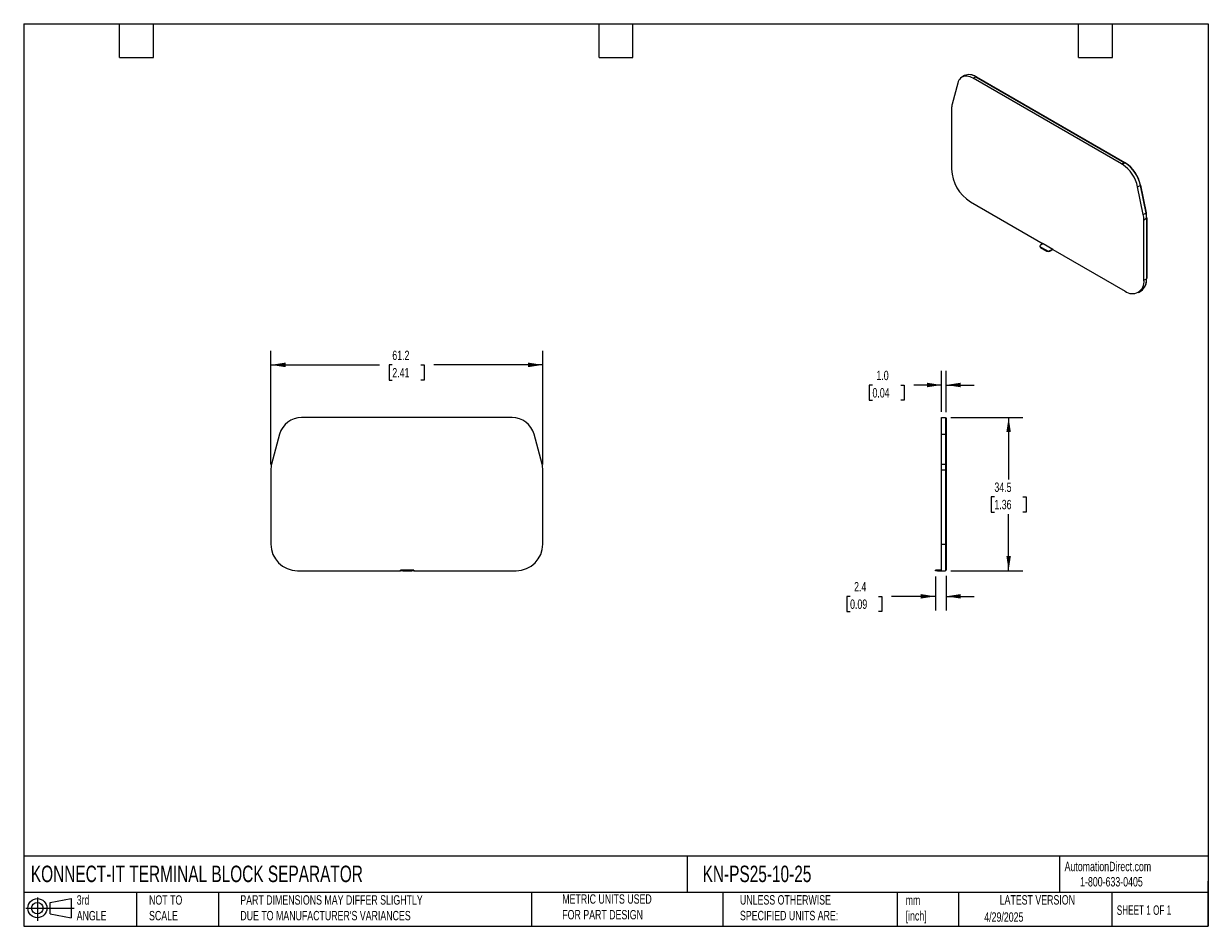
# Model space of a CAD drawing. Header units: millimetres. Extents: x 6 to 273, y 6 to 210.
import ezdxf

# ---------------------------------------------------------------- set-up
doc = ezdxf.new("R2010")
doc.units = ezdxf.units.MM
doc.linetypes.add('SLD-Solid', pattern=[0])
doc.layers.add('DIMENSIONS', color=140, linetype='SLD-Solid', lineweight=25)
doc.layers.add('TEXT', color=140, linetype='SLD-Solid', lineweight=25)
doc.layers.add('SLD-DEFPOINTS', color=7, linetype='Continuous')
doc.styles.add('SLDTEXTSTYLE0', font='TXT', dxfattribs={"width": 0.7})
doc.styles.add('SLDTEXTSTYLE1', font='TXT', dxfattribs={"width": 0.65})
doc.dimstyles.new('SLDDIMSTYLE0', dxfattribs={"dimtxt": 2.158008, "dimasz": 3.302, "dimexe": 0, "dimexo": 0.0625, "dimgap": 0.539502, "dimtad": 0, "dimtih": 1, "dimtoh": 1, "dimrnd": 1e-09, "dimzin": 12, "dimdsep": 46, "dimtxsty": 'SLDTEXTSTYLE0', "dimsah": 1, "dimcen": 0.09, "dimadec": 0, "dimazin": 3, "dimtfac": 1, "dimtofl": 0, "dimtmove": 0, "dimatfit": 3, "dimfxl": 0, "dimfrac": 2, "dimtolj": 1, "dimtzin": 12, "dimarcsym": 0})
doc.dimstyles.new('SLDDIMSTYLE1', dxfattribs={"dimtxt": 2.158008, "dimasz": 3.302, "dimexe": 0, "dimexo": 0.0625, "dimgap": 0.539502, "dimtad": 0, "dimtih": 1, "dimtoh": 1, "dimrnd": 1e-09, "dimzin": 4, "dimdsep": 46, "dimtxsty": 'SLDTEXTSTYLE0', "dimsah": 1, "dimcen": 0.09, "dimadec": 0, "dimazin": 1, "dimtfac": 1, "dimtmove": 0, "dimatfit": 0, "dimfxl": 0, "dimfrac": 2, "dimtolj": 1, "dimtzin": 12, "dimarcsym": 0})
doc.dimstyles.new('SLDDIMSTYLE2', dxfattribs={"dimtxt": 2.158008, "dimasz": 3.302, "dimexe": 0, "dimexo": 0.0625, "dimgap": 0.539502, "dimtad": 0, "dimtih": 1, "dimtoh": 1, "dimrnd": 1e-09, "dimzin": 12, "dimdsep": 46, "dimtxsty": 'SLDTEXTSTYLE0', "dimsah": 1, "dimcen": 0.09, "dimadec": 0, "dimazin": 3, "dimtfac": 1, "dimtmove": 0, "dimatfit": 0, "dimfxl": 0, "dimfrac": 2, "dimtolj": 1, "dimtzin": 12, "dimarcsym": 0})

# ---------------------------------------------------------------- blocks, each defined once
blk = doc.blocks.new('Block11')
at = {"color": 7, "linetype": 'SLD-Solid', "lineweight": 18}
for p, q in [((0, 2.88), (10.87, 2.88)), ((2.59, 5.31), (2.59, 0)), ((5.48, 4.17), (10.18, 5.03)), ((5.48, 1.6), (5.48, 4.17)), ((10.18, 5.03), (10.18, 0.73)), ((5.48, 1.6), (10.18, 0.73))]:
    blk.add_line(p, q, dxfattribs=at)
for radius in [2.15, 1.29]:
    blk.add_circle((2.59, 2.88), radius, dxfattribs=at)
blk = doc.blocks.new('Block12')
at = {"layer": 'SLD-DEFPOINTS'}
blk.add_blockref('Block11', (0, 0), dxfattribs=at)
blk = doc.blocks.new('_D')
at = {"layer": 'DIMENSIONS'}
for p, q in [((61.99, 110.35), (61.99, 135.92)), ((123.22, 110.35), (123.22, 135.92)), ((61.99, 132.74), (86.42, 132.74)), ((89.34, 132.74), (88.62, 132.74)), ((88.62, 132.74), (88.62, 129.31)), ((95.76, 132.74), (96.48, 132.74)), ((96.48, 132.74), (96.48, 129.31)), ((123.22, 132.74), (98.68, 132.74)), ((88.62, 129.31), (89.34, 129.31)), ((96.48, 129.31), (95.76, 129.31))]:
    blk.add_line(p, q, dxfattribs=at)
for points in [[(61.99, 132.74), (65.3, 132.23), (65.3, 133.25)], [(123.22, 132.74), (119.92, 133.25), (119.92, 132.23)]]:
    blk.add_solid(points, dxfattribs=at)
at = {"layer": 'DIMENSIONS', "char_height": 2.117, "attachment_point": 1, "style": 'SLDTEXTSTYLE0'}
for s, insert in [('61.2', (89.34, 135.95)), ('2.41', (89.34, 132.04))]:
    blk.add_mtext(s, dxfattribs=dict(at, insert=insert))
blk = doc.blocks.new('_D_1')
at = {"layer": 'DIMENSIONS'}
for p, q in [((213, 122.18), (213, 131.38)), ((214, 122.08), (214, 131.38)), ((197.44, 128.21), (196.71, 128.21)), ((196.71, 128.21), (196.71, 124.78)), ((203.85, 128.21), (204.57, 128.21)), ((204.57, 128.21), (204.57, 124.78)), ((213, 128.21), (206.77, 128.21)), ((214, 128.21), (220.35, 128.21)), ((196.71, 124.78), (197.44, 124.78)), ((204.57, 124.78), (203.85, 124.78))]:
    blk.add_line(p, q, dxfattribs=at)
for points in [[(213, 128.21), (209.7, 128.72), (209.7, 127.7)], [(214, 128.21), (217.31, 127.7), (217.31, 128.72)]]:
    blk.add_solid(points, dxfattribs=at)
at = {"layer": 'DIMENSIONS', "char_height": 2.117, "attachment_point": 1, "style": 'SLDTEXTSTYLE0'}
for s, insert in [('1.0', (198.33, 131.42)), ('0.04', (197.44, 127.51))]:
    blk.add_mtext(s, dxfattribs=dict(at, insert=insert))
blk = doc.blocks.new('_D_2')
at = {"layer": 'DIMENSIONS'}
for p, q in [((215.12, 120.91), (231.27, 120.91)), ((228.09, 120.91), (228.09, 106.96)), ((224.89, 103.05), (224.16, 103.05)), ((224.16, 103.05), (224.16, 99.62)), ((231.3, 103.05), (232.02, 103.05)), ((232.02, 103.05), (232.02, 99.62)), ((224.16, 99.62), (224.89, 99.62)), ((228.09, 86.4), (228.09, 99.13)), ((232.02, 99.62), (231.3, 99.62)), ((215.12, 86.4), (231.27, 86.4))]:
    blk.add_line(p, q, dxfattribs=at)
for points in [[(228.09, 120.91), (227.59, 117.61), (228.6, 117.61)], [(228.09, 86.4), (228.6, 89.7), (227.59, 89.7)]]:
    blk.add_solid(points, dxfattribs=at)
at = {"layer": 'DIMENSIONS', "char_height": 2.117, "attachment_point": 1, "style": 'SLDTEXTSTYLE0'}
for s, insert in [('34.5', (224.89, 106.26)), ('1.36', (224.89, 102.35))]:
    blk.add_mtext(s, dxfattribs=dict(at, insert=insert))
blk = doc.blocks.new('_D_3')
at = {"layer": 'DIMENSIONS'}
for p, q in [((211.6, 85.13), (211.6, 77.46)), ((214, 85.23), (214, 77.46)), ((192.4, 80.63), (191.67, 80.63)), ((191.67, 80.63), (191.67, 77.21)), ((198.81, 80.63), (199.54, 80.63)), ((199.54, 80.63), (199.54, 77.21)), ((211.6, 80.63), (201.73, 80.63)), ((214, 80.63), (220.35, 80.63)), ((191.67, 77.21), (192.4, 77.21)), ((199.54, 77.21), (198.81, 77.21))]:
    blk.add_line(p, q, dxfattribs=at)
for points in [[(211.6, 80.63), (208.3, 81.14), (208.3, 80.13)], [(214, 80.63), (217.31, 80.13), (217.31, 81.14)]]:
    blk.add_solid(points, dxfattribs=at)
at = {"layer": 'DIMENSIONS', "char_height": 2.117, "attachment_point": 1, "style": 'SLDTEXTSTYLE0'}
for s, insert in [('2.4', (193.3, 83.85)), ('0.09', (192.4, 79.93))]:
    blk.add_mtext(s, dxfattribs=dict(at, insert=insert))

msp = doc.modelspace()

# ---------------------------------------------------------------- linework, layer by layer
for p, q in [((218.176, 197.858), (217.575, 197.511)), ((220.125, 197.258), (220.726, 197.605)), ((220.726, 197.605), (254.121, 178.326)), ((220.797, 197.564), (220.832, 197.585)), ((220.832, 197.585), (254.228, 178.306)), ((216.642, 196.183), (215.368, 191.422)), ((253.52, 177.979), (220.125, 197.258)), ((215.245, 190.416), (215.245, 176.796)), ((253.52, 177.979), (254.121, 178.326)), ((253.662, 177.898), (253.52, 177.979)), ((253.662, 177.898), (254.263, 178.245)), ((254.121, 178.326), (254.263, 178.245)), ((254.192, 178.285), (254.228, 178.306)), ((254.228, 178.306), (254.369, 178.224)), ((254.333, 178.203), (254.369, 178.224)), ((257.145, 172.799), (257.746, 173.146)), ((258.418, 166.571), (257.145, 172.799)), ((257.735, 173.198), (257.784, 173.226)), ((257.746, 173.146), (259.019, 166.918)), ((257.784, 173.226), (259.057, 166.998)), ((219.488, 169.447), (235.836, 160.01)), ((258.418, 166.571), (259.019, 166.918)), ((258.541, 165.422), (259.142, 165.769)), ((258.541, 151.801), (258.541, 165.422)), ((259.009, 166.97), (259.057, 166.998)), ((259.142, 165.85), (259.178, 165.871)), ((259.142, 165.769), (259.142, 152.148)), ((259.178, 165.871), (259.178, 152.25)), ((235.907, 160.05), (235.271, 159.683)), ((235.907, 160.05), (238.028, 158.826)), ((235.124, 159.479), (235.124, 159.397)), ((236.685, 158.458), (235.271, 159.275)), ((235.271, 159.275), (235.271, 159.193)), ((235.271, 159.193), (236.685, 158.377)), ((236.685, 158.377), (236.685, 158.458)), ((237.392, 158.458), (238.028, 158.826)), ((237.392, 158.377), (238.028, 158.744)), ((237.392, 158.458), (237.392, 158.377)), ((238.028, 158.744), (238.028, 158.826)), ((238.028, 158.744), (254.299, 149.351)), ((258.541, 151.801), (259.142, 152.148)), ((259.142, 152.23), (259.178, 152.25)), ((257.299, 149.054), (257.9, 149.401)), ((116.123, 120.908), (68.895, 120.908)), ((116.323, 120.908), (116.123, 120.908)), ((213.004, 120.908), (213.854, 120.908)), ((213.004, 117.126), (213.004, 120.908)), ((213.004, 120.908), (213.854, 120.908)), ((213.854, 120.908), (213.854, 117.126)), ((213.854, 120.808), (214.004, 120.808)), ((213.854, 120.808), (214.004, 120.808)), ((214.004, 120.808), (214.004, 117.101)), ((63.969, 117.128), (62.167, 110.398)), ((123.05, 110.399), (121.249, 117.126)), ((213.004, 117.126), (213.854, 117.126)), ((213.004, 110.399), (213.004, 117.126)), ((213.854, 117.126), (213.854, 110.399)), ((213.854, 117.101), (214.004, 117.101)), ((214.004, 117.101), (214.004, 110.374)), ((213.004, 109.079), (213.004, 110.399)), ((213.004, 110.399), (213.854, 110.399)), ((213.854, 110.399), (213.854, 109.079)), ((213.854, 110.374), (214.004, 110.374)), ((214.004, 110.374), (214.004, 109.079)), ((61.994, 109.079), (61.994, 92.398)), ((123.224, 92.398), (123.224, 109.079)), ((213.004, 109.079), (213.854, 109.079)), ((213.004, 92.398), (213.004, 109.079)), ((213.854, 109.079), (213.854, 92.398)), ((213.854, 109.079), (214.004, 109.079)), ((214.004, 109.079), (214.004, 92.398)), ((213.004, 92.398), (213.854, 92.398)), ((213.004, 86.398), (213.004, 92.398)), ((213.854, 92.398), (213.854, 86.398)), ((213.854, 92.398), (214.004, 92.398)), ((214.004, 92.398), (214.004, 86.498)), ((67.994, 86.398), (91.214, 86.398)), ((91.214, 86.398), (91.214, 86.498)), ((91.714, 86.498), (91.714, 86.398)), ((93.714, 86.498), (91.714, 86.498)), ((91.714, 86.398), (93.714, 86.398)), ((93.714, 86.398), (93.714, 86.498)), ((94.214, 86.498), (93.714, 86.498)), ((94.214, 86.498), (94.214, 86.398)), ((94.214, 86.398), (117.224, 86.398)), ((211.604, 86.398), (211.604, 86.498)), ((211.604, 86.498), (211.604, 86.498)), ((212.104, 86.498), (212.104, 86.398)), ((213.004, 86.498), (212.104, 86.498)), ((212.104, 86.498), (213.004, 86.498)), ((212.104, 86.398), (213.004, 86.398)), ((213.004, 86.398), (213.854, 86.398)), ((213.854, 86.498), (214.004, 86.498))]:
    msp.add_line(p, q)
at = {"flags": 128}
for points in [[(220.125, 197.258), (219.762, 197.446), (219.404, 197.59), (219.052, 197.689), (218.711, 197.741), (218.385, 197.746), (218.076, 197.704), (217.788, 197.615), (217.524, 197.48), (217.286, 197.301), (217.077, 197.079), (216.899, 196.817), (216.753, 196.517), (216.642, 196.183)], [(91.714, 86.498), (91.617, 86.498), (91.523, 86.498), (91.436, 86.498), (91.361, 86.498), (91.298, 86.498), (91.252, 86.498), (91.224, 86.498), (91.214, 86.498)], [(91.714, 86.398), (91.617, 86.398), (91.523, 86.398), (91.436, 86.398), (91.361, 86.398), (91.298, 86.398), (91.252, 86.398), (91.224, 86.398), (91.214, 86.398)], [(94.214, 86.398), (94.205, 86.398), (94.176, 86.398), (94.13, 86.398), (94.068, 86.398), (93.992, 86.398), (93.906, 86.398), (93.812, 86.398), (93.714, 86.398)], [(212.104, 86.498), (212.007, 86.498), (211.913, 86.498), (211.827, 86.498), (211.751, 86.498), (211.689, 86.498), (211.642, 86.498), (211.614, 86.498), (211.604, 86.498)], [(211.604, 86.498), (211.614, 86.498), (211.642, 86.498), (211.689, 86.498), (211.751, 86.498), (211.827, 86.498), (211.913, 86.498), (212.007, 86.498), (212.104, 86.498)], [(212.104, 86.398), (212.007, 86.398), (211.913, 86.398), (211.827, 86.398), (211.751, 86.398), (211.689, 86.398), (211.642, 86.398), (211.614, 86.398), (211.604, 86.398)]]:
    msp.add_lwpolyline(points, dxfattribs=at)
for centre, radius, start, end in [((219.233, 195.532), 2.554, 54.24184, 114.4477), ((218.992, 194.521), 3.574, 59.01714, 77.86748), ((219.148, 190.451), 3.903, 165.58878, 180.50941), ((224.437, 177.204), 9.201, 182.54181, 237.45818), ((249.341, 171.206), 7.966, 11.53689, 57.14872), ((249.921, 171.539), 7.989, 11.60755, 57.07807), ((250.112, 171.65), 7.832, 11.60755, 57.07807), ((252.785, 165.387), 5.757, 0.34631, 11.87071), ((253.386, 165.734), 5.757, 0.34631, 11.87071), ((253.534, 165.837), 5.644, 0.34632, 11.87087), ((235.374, 159.422), 0.251, 185.69479, 245.62533), ((235.348, 159.479), 0.218, 110.78342, 249.21658), ((237.038, 159.141), 0.769, 242.60967, 297.39033), ((237.038, 159.059), 0.769, 242.60968, 297.39032), ((256.186, 151.831), 2.974, 305.19284, 6.11934), ((254.915, 152.184), 4.264, 342.38964, 0.89023), ((255.949, 151.393), 2.625, 231.05853, 8.95222), ((68.895, 115.808), 5.1, 90, 164.99241), ((116.323, 115.808), 5.1, 14.98576, 90.0001), ((67.094, 109.079), 5.1, 165.01424, 180), ((118.124, 109.079), 5.1, 0, 15.00759), ((67.994, 92.398), 6, 180, 270), ((117.224, 92.398), 6, 270, 360)]:
    msp.add_arc(centre, radius, start, end)
at = {"layer": 'TEXT'}
for p, q in [((6.35, 209.55), (273.05, 209.55)), ((6.35, 209.55), (6.35, 6.35)), ((27.94, 201.93), (27.94, 209.55)), ((35.56, 201.93), (35.56, 209.55)), ((135.89, 201.93), (135.89, 209.55)), ((143.51, 201.93), (143.51, 209.55)), ((243.84, 201.93), (243.84, 209.55)), ((251.46, 201.93), (251.46, 209.55)), ((273.05, 209.55), (273.05, 6.35)), ((27.94, 201.93), (35.56, 201.93)), ((135.89, 201.93), (143.51, 201.93)), ((243.84, 201.93), (251.46, 201.93)), ((273.05, 22.126), (6.35, 22.126)), ((155.759, 22.126), (155.759, 13.97)), ((239.575, 22.126), (239.575, 13.97)), ((273.05, 6.35), (273.05, 16.51)), ((273.05, 13.97), (6.35, 13.97)), ((31.75, 13.97), (31.75, 6.35)), ((50.212, 13.97), (50.212, 6.35)), ((120.646, 13.97), (120.646, 6.35)), ((163.78, 13.97), (163.78, 6.35)), ((203.024, 13.97), (203.024, 6.35)), ((216.812, 13.97), (216.812, 6.35)), ((251.349, 13.97), (251.349, 6.35)), ((6.35, 6.35), (273.05, 6.35))]:
    msp.add_line(p, q, dxfattribs=at)

# ---------------------------------------------------------------- block references
at = {"layer": 'SLD-DEFPOINTS'}
msp.add_blockref('Block12', (6.838, 7.554), dxfattribs=at)

# ---------------------------------------------------------------- texts
at = {"layer": 'TEXT'}
for s, insert, char_height, attachment_point, style in [('KONNECT-IT TERMINAL BLOCK SEPARATOR', (7.966, 20.006), 3.70417, 1, 'SLDTEXTSTYLE0'), ('KN-PS25-10-25', (159.208, 20.006), 3.70417, 1, 'SLDTEXTSTYLE0'), ('AutomationDirect.com', (240.695, 20.877), 2.11667, 1, 'SLDTEXTSTYLE0'), ('1-800-633-0405', (244.192, 17.437), 2.11667, 1, 'SLDTEXTSTYLE0'), ('3rd^JANGLE', (18.282, 13.338), 2.1167, 1, 'SLDTEXTSTYLE0'), ('NOT TO^JSCALE', (34.575, 13.338), 2.11667, 1, 'SLDTEXTSTYLE0'), ("PART DIMENSIONS MAY DIFFER SLIGHTLY ^JDUE TO MANUFACTURER'S VARIANCES", (55.119, 13.341), 2.11667, 1, 'SLDTEXTSTYLE0'), ('METRIC UNITS USED ^JFOR PART DESIGN', (127.604, 13.556), 2.11667, 1, 'SLDTEXTSTYLE0'), ('UNLESS OTHERWISE ^JSPECIFIED UNITS ARE:', (167.608, 13.361), 2.11667, 1, 'SLDTEXTSTYLE0'), ('LATEST VERSION', (234.552, 13.364), 2.11667, 2, 'SLDTEXTSTYLE0'), ('mm^J[inch]', (204.907, 13.297), 2.1167, 1, 'SLDTEXTSTYLE0'), ('SHEET 1 OF 1', (252.441, 11.051), 2.11667, 1, 'SLDTEXTSTYLE1'), ('4/29/2025', (222.613, 9.497), 2.1167, 1, 'SLDTEXTSTYLE0')]:
    msp.add_mtext(s, dxfattribs=dict(at, insert=insert, char_height=char_height, attachment_point=attachment_point, style=style))

# ---------------------------------------------------------------- dimensions: what is measured, and where the dimension line sits
at = {"layer": 'DIMENSIONS'}
for base, p1, p2, angle, picture, middle in [((61.994, 132.742), (123.224, 109.079), (61.994, 109.079), 360, '_D', (92.551, 132.742)), ((228.093, 86.398), (213.854, 120.908), (213.854, 86.398), 89.99994, '_D_2', (228.093, 103.046))]:
    dim = msp.add_linear_dim(base=base, p1=p1, p2=p2, angle=angle, dimstyle='SLDDIMSTYLE0', dxfattribs=at)
    dim.commit()
    dim.dimension.update_dxf_attribs({"geometry": picture, "text_midpoint": middle, "dimtype": 160})
for base, p1, p2, dimstyle, picture, middle in [((213.004, 128.208), (214.004, 120.808), (213.004, 120.908), 'SLDDIMSTYLE1', '_D_1', (200.641, 128.208)), ((211.604, 80.635), (214.004, 86.498), (211.604, 86.398), 'SLDDIMSTYLE2', '_D_3', (195.604, 80.635))]:
    dim = msp.add_linear_dim(base=base, p1=p1, p2=p2, dimstyle=dimstyle, dxfattribs=at)
    dim.commit()
    dim.dimension.update_dxf_attribs({"geometry": picture, "text_midpoint": middle, "dimtype": 160})

doc.saveas('drawing.dxf')
